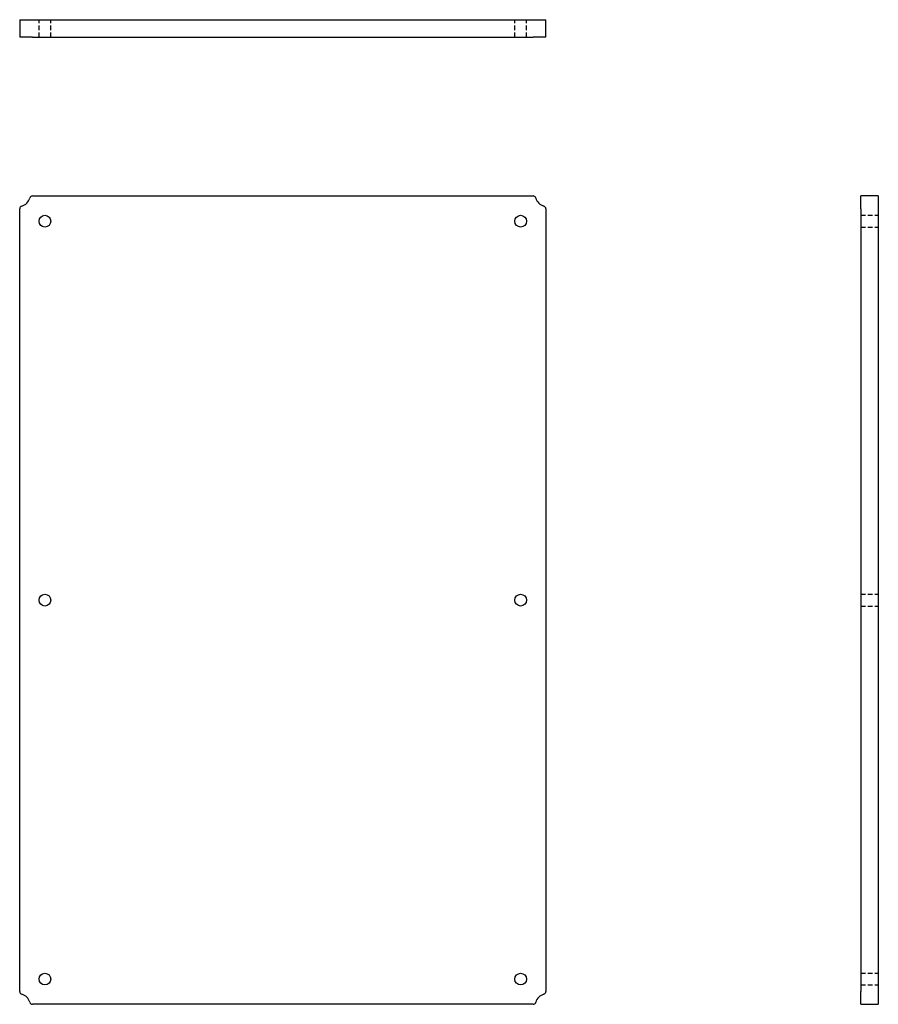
# Model space of a CAD drawing. Header units: inches. Extents: x 15 to 152, y 7 to 79.
# Tile 1 of 2: x 15 to 51, y 7 to 49. Entities that reach past the tile are written whole.
import ezdxf

# ---------------------------------------------------------------- set-up
doc = ezdxf.new("R2010")
doc.units = ezdxf.units.IN
doc.header["$MEASUREMENT"] = 0
doc.linetypes.add('DASHED_SPACE', pattern=[0.2067, 0.1654, -0.0413])
doc.layers.add('Hidden Edges(ANSI)', color=7, linetype='DASHED_SPACE', lineweight=25)
doc.layers.add('Visible Edges(ANSI)', color=7, linetype='Continuous', lineweight=25)

msp = doc.modelspace()

# ---------------------------------------------------------------- linework, layer by layer
at = {"layer": 'Hidden Edges(ANSI)', "ltscale": 1.209482}
for p, q in [((15.354, 48.333), (15.354, 49.083)), ((15.854, 48.333), (15.854, 49.083)), ((35.604, 48.333), (35.604, 49.083)), ((36.104, 48.333), (36.104, 49.083)), ((50.327, 40.76), (51.077, 40.76)), ((50.327, 40.26), (51.077, 40.26)), ((50.327, 24.635), (51.077, 24.635)), ((50.327, 24.135), (51.077, 24.135)), ((50.327, 8.51), (51.077, 8.51)), ((50.327, 8.01), (51.077, 8.01))]:
    msp.add_line(p, q, dxfattribs=at)
at = {"layer": 'Visible Edges(ANSI)'}
for p, q in [((14.532, 49.083), (14.621, 49.083)), ((14.532, 49.083), (14.532, 48.333)), ((14.621, 49.083), (14.958, 49.083)), ((14.958, 49.083), (15.078, 49.083)), ((15.078, 49.083), (36.38, 49.083)), ((36.38, 49.083), (36.5, 49.083)), ((36.5, 49.083), (36.836, 49.083)), ((36.836, 49.083), (36.926, 49.083)), ((36.926, 48.333), (36.926, 49.083)), ((14.621, 48.333), (14.532, 48.333)), ((14.958, 48.333), (14.621, 48.333)), ((15.078, 48.333), (14.958, 48.333)), ((15.078, 48.333), (36.38, 48.333)), ((36.5, 48.333), (36.38, 48.333)), ((36.836, 48.333), (36.5, 48.333)), ((36.926, 48.333), (36.836, 48.333)), ((15.078, 41.582), (36.38, 41.582)), ((51.077, 41.582), (50.327, 41.582)), ((50.327, 41.492), (50.327, 41.582)), ((50.327, 41.155), (50.327, 41.492)), ((51.077, 41.582), (51.077, 41.492)), ((51.077, 41.492), (51.077, 41.155)), ((50.327, 41.035), (50.327, 41.155)), ((51.077, 41.155), (51.077, 41.035)), ((14.532, 7.734), (14.532, 41.035)), ((36.926, 41.035), (36.926, 7.734)), ((50.327, 41.035), (50.327, 7.734)), ((51.077, 41.035), (51.077, 7.734)), ((50.327, 7.614), (50.327, 7.734)), ((50.327, 7.277), (50.327, 7.614)), ((51.077, 7.734), (51.077, 7.614)), ((51.077, 7.614), (51.077, 7.277)), ((36.38, 7.188), (15.078, 7.188)), ((50.327, 7.188), (50.327, 7.277)), ((50.327, 7.188), (51.077, 7.188)), ((51.077, 7.277), (51.077, 7.188))]:
    msp.add_line(p, q, dxfattribs=at)
for centre in [(15.604, 40.51), (35.854, 40.51), (15.604, 24.385), (35.854, 24.385), (15.604, 8.26), (35.854, 8.26)]:
    msp.add_circle(centre, 0.25, dxfattribs=at)
for centre, radius, start, end in [((14.479, 41.635), 0.5, 286.5469, 343.4531), ((15.078, 41.457), 0.125, 90, 163.4531), ((36.38, 41.457), 0.125, 16.5469, 90), ((36.979, 41.635), 0.5, 196.5469, 253.4531), ((14.657, 41.035), 0.125, 106.5469, 180), ((36.801, 41.035), 0.125, 0, 73.4531), ((14.657, 7.734), 0.125, 180, 253.4531), ((14.479, 7.135), 0.5, 16.5469, 73.4531), ((36.979, 7.135), 0.5, 106.5469, 163.4531), ((36.801, 7.734), 0.125, 286.5469, 0), ((15.078, 7.313), 0.125, 196.5469, 270), ((36.38, 7.313), 0.125, 270, 343.4531)]:
    msp.add_arc(centre, radius, start, end, dxfattribs=at)

doc.saveas('drawing.dxf')
